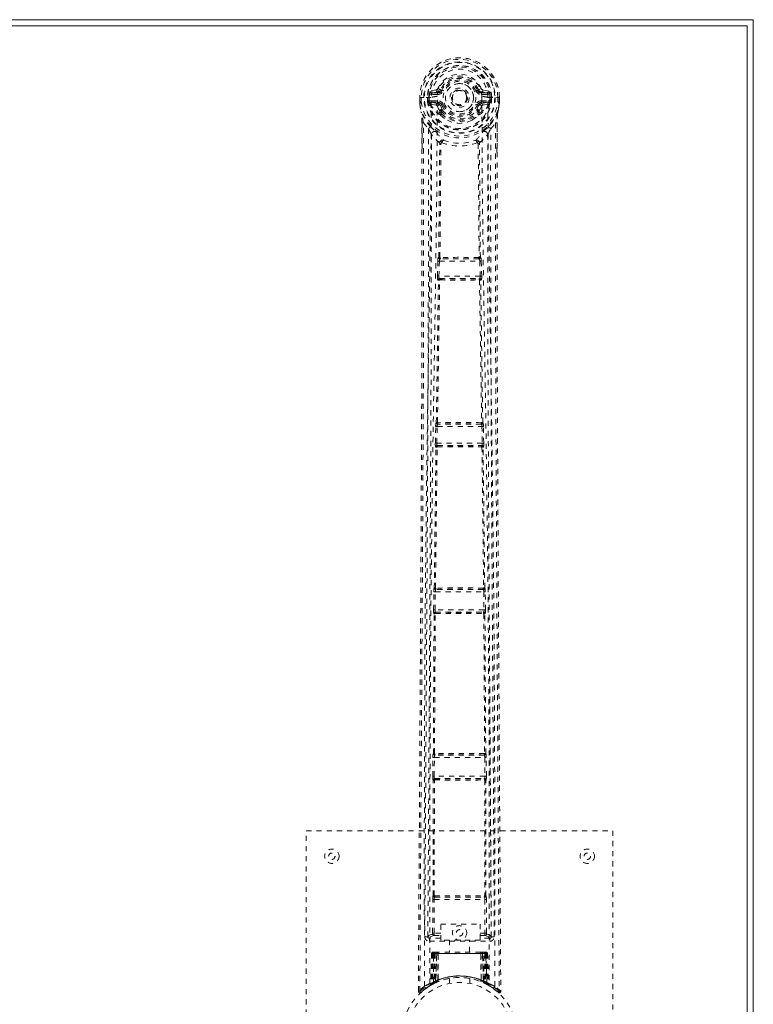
# Model space of a CAD drawing. Header units: inches. Extents: x 6.5 to 78, y 22.7 to 52.5.
# Tile 6 of 6: x 63.6 to 78, y 33.2 to 52.5. Entities that reach past the tile are written whole.
import ezdxf

# ---------------------------------------------------------------- set-up
doc = ezdxf.new("R2010")
doc.units = ezdxf.units.IN
doc.header["$MEASUREMENT"] = 0
doc.linetypes.add('SLD-Dashed', pattern=[0.075, 0.05, -0.025])
doc.linetypes.add('SLD-Solid', pattern=[0])

msp = doc.modelspace()

# ---------------------------------------------------------------- linework, layer by layer
at = {"color": 7, "linetype": 'SLD-Solid', "lineweight": 15}
for p, q in [((6.46, 52.459), (77.96, 52.459)), ((77.96, 52.459), (77.96, 22.709)), ((77.842, 52.34), (6.578, 52.34)), ((6.578, 52.34), (77.842, 52.34)), ((77.842, 22.827), (77.842, 52.34)), ((77.842, 52.34), (77.842, 22.827))]:
    msp.add_line(p, q, dxfattribs=at)
at = {"color": 7, "linetype": 'SLD-Dashed', "lineweight": 0}
for p, q in [((71.753, 51.083), (71.634, 51.06)), ((71.841, 51.087), (71.863, 51.078)), ((72.556, 51.078), (72.579, 51.087)), ((72.633, 51.11), (72.579, 51.087)), ((72.579, 51.087), (72.582, 51.081)), ((72.785, 51.06), (72.666, 51.083)), ((71.43, 50.937), (71.431, 50.859)), ((71.434, 50.937), (71.43, 50.937)), ((71.431, 50.937), (71.432, 50.858)), ((71.487, 50.937), (71.434, 50.937)), ((71.46, 50.937), (71.46, 50.86)), ((71.51, 50.937), (71.487, 50.937)), ((71.656, 50.937), (71.51, 50.937)), ((71.582, 50.864), (71.581, 50.937)), ((71.616, 50.937), (71.611, 50.937)), ((71.611, 50.937), (71.611, 50.866)), ((71.617, 50.86), (71.616, 50.937)), ((71.656, 50.937), (71.656, 50.937)), ((71.664, 51.024), (71.781, 51.044)), ((71.664, 51.024), (71.664, 50.994)), ((71.781, 51.024), (71.664, 51.024)), ((71.781, 50.994), (71.664, 50.994)), ((71.781, 51.044), (71.781, 51.024)), ((71.781, 50.994), (71.781, 51.024)), ((72.638, 51.044), (72.755, 51.024)), ((72.638, 51.044), (72.638, 51.024)), ((72.755, 51.024), (72.638, 51.024)), ((72.638, 50.994), (72.638, 51.024)), ((72.755, 50.994), (72.638, 50.994)), ((72.755, 50.994), (72.755, 51.024)), ((72.764, 50.937), (72.764, 50.937)), ((72.764, 50.937), (72.932, 50.937)), ((72.803, 50.937), (72.809, 50.937)), ((72.803, 50.86), (72.803, 50.937)), ((72.803, 50.937), (72.803, 50.937)), ((72.808, 50.866), (72.809, 50.937)), ((72.838, 50.937), (72.838, 50.864)), ((72.932, 50.937), (72.985, 50.937)), ((72.959, 50.86), (72.96, 50.937)), ((72.989, 50.937), (72.985, 50.937)), ((72.987, 50.858), (72.988, 50.937)), ((72.989, 50.937), (72.989, 50.859)), ((71.431, 50.859), (71.431, 50.859)), ((71.432, 50.812), (71.432, 50.808)), ((71.611, 50.865), (71.582, 50.863)), ((71.582, 50.863), (71.582, 50.864)), ((71.612, 50.865), (71.617, 50.845)), ((71.617, 50.845), (71.617, 50.86)), ((71.623, 50.823), (71.626, 50.819)), ((71.626, 50.819), (71.636, 50.809)), ((71.752, 50.787), (71.636, 50.809)), ((71.652, 50.872), (71.652, 50.842)), ((71.652, 50.872), (71.781, 50.872)), ((71.781, 50.817), (71.652, 50.842)), ((71.652, 50.842), (71.781, 50.842)), ((71.781, 50.872), (71.781, 50.842)), ((71.781, 50.817), (71.781, 50.842)), ((71.836, 50.776), (71.824, 50.795)), ((71.863, 50.787), (71.836, 50.776)), ((71.836, 50.776), (71.877, 50.689)), ((72.543, 50.689), (72.583, 50.776)), ((72.583, 50.776), (72.556, 50.787)), ((72.596, 50.672), (72.64, 50.765)), ((72.638, 50.872), (72.638, 50.842)), ((72.638, 50.872), (72.768, 50.872)), ((72.768, 50.842), (72.638, 50.817)), ((72.638, 50.817), (72.638, 50.842)), ((72.638, 50.842), (72.768, 50.842)), ((72.668, 50.787), (72.784, 50.809)), ((72.768, 50.842), (72.768, 50.872)), ((72.794, 50.819), (72.784, 50.809)), ((72.784, 50.809), (72.784, 50.809)), ((72.784, 50.809), (72.784, 50.809)), ((72.794, 50.819), (72.796, 50.823)), ((72.794, 50.819), (72.794, 50.819)), ((72.808, 50.865), (72.802, 50.845)), ((72.802, 50.845), (72.803, 50.86)), ((72.808, 50.864), (72.804, 50.838)), ((72.838, 50.863), (72.808, 50.865)), ((72.838, 50.864), (72.838, 50.863)), ((72.985, 50.809), (72.988, 50.86)), ((72.988, 50.812), (72.988, 50.808)), ((72.989, 50.859), (72.989, 50.859)), ((71.462, 50.635), (71.459, 50.653)), ((71.823, 50.634), (71.823, 50.672)), ((71.84, 50.59), (71.828, 50.61)), ((71.847, 50.675), (71.847, 50.637)), ((72.573, 50.637), (72.573, 50.675)), ((72.592, 50.61), (72.58, 50.59)), ((72.596, 50.634), (72.596, 50.672)), ((71.474, 49.832), (71.474, 50.439)), ((71.503, 50.438), (71.6, 50.323)), ((72.82, 50.323), (72.916, 50.438)), ((72.946, 50.439), (72.946, 49.865)), ((71.802, 47.808), (71.822, 50.028)), ((71.818, 50.045), (71.818, 50.045)), ((71.826, 47.81), (71.846, 50.03)), ((71.845, 50.031), (71.845, 50.03)), ((72.574, 50.03), (72.574, 50.031)), ((72.574, 50.03), (72.594, 47.81)), ((72.617, 47.808), (72.597, 50.028)), ((72.601, 50.045), (72.601, 50.045)), ((71.798, 47.807), (71.802, 47.808)), ((72.588, 47.805), (72.588, 47.805)), ((72.621, 47.807), (72.617, 47.808)), ((71.777, 47.437), (71.785, 47.732)), ((71.785, 47.732), (71.786, 47.76)), ((71.807, 47.436), (71.815, 47.731)), ((71.815, 47.731), (72.605, 47.731)), ((71.828, 47.776), (71.832, 47.777)), ((72.592, 47.776), (71.828, 47.776)), ((72.588, 47.777), (72.592, 47.776)), ((72.605, 47.731), (72.613, 47.436)), ((72.635, 47.732), (72.633, 47.76)), ((72.643, 47.437), (72.635, 47.732)), ((72.613, 47.436), (71.807, 47.436)), ((71.796, 47.358), (71.785, 47.362)), ((71.826, 47.388), (71.815, 47.391)), ((71.815, 47.391), (72.604, 47.391)), ((72.604, 47.391), (72.594, 47.388)), ((72.595, 47.365), (72.595, 47.365)), ((72.623, 47.358), (72.634, 47.362)), ((71.753, 44.573), (71.755, 44.574)), ((71.783, 44.542), (71.785, 44.543)), ((72.637, 44.542), (71.783, 44.542)), ((72.634, 44.543), (72.637, 44.542)), ((72.667, 44.573), (72.664, 44.574)), ((71.736, 44.171), (71.743, 44.498)), ((71.766, 44.17), (71.773, 44.497)), ((71.773, 44.497), (72.647, 44.497)), ((72.647, 44.497), (72.654, 44.17)), ((72.684, 44.171), (72.676, 44.498)), ((72.654, 44.17), (71.766, 44.17)), ((71.716, 41.336), (71.748, 44.093)), ((71.738, 41.337), (71.771, 44.094)), ((71.748, 44.093), (71.742, 44.096)), ((71.778, 44.122), (71.772, 44.125)), ((71.772, 44.125), (72.648, 44.125)), ((72.648, 44.125), (72.641, 44.122)), ((72.649, 44.094), (72.681, 41.337)), ((72.671, 44.093), (72.678, 44.096)), ((72.703, 41.336), (72.671, 44.093)), ((71.702, 40.908), (71.707, 41.26)), ((71.715, 41.335), (71.716, 41.336)), ((71.731, 40.907), (71.736, 41.26)), ((71.736, 41.26), (72.683, 41.26)), ((71.745, 41.305), (71.746, 41.306)), ((72.675, 41.305), (71.745, 41.305)), ((71.751, 41.306), (71.751, 41.306)), ((72.669, 41.306), (72.669, 41.306)), ((72.673, 41.306), (72.675, 41.305)), ((72.683, 41.26), (72.688, 40.907)), ((72.705, 41.335), (72.703, 41.336)), ((72.718, 40.908), (72.713, 41.26)), ((72.688, 40.907), (71.731, 40.907)), ((71.742, 40.86), (71.737, 40.862)), ((71.737, 40.862), (72.682, 40.862)), ((71.746, 40.86), (71.746, 40.86)), ((72.674, 40.86), (72.674, 40.86)), ((72.682, 40.862), (72.678, 40.86)), ((71.697, 38.095), (71.712, 40.83)), ((71.712, 40.83), (71.707, 40.833)), ((71.719, 38.096), (71.734, 40.832)), ((72.685, 40.832), (72.701, 38.096)), ((72.707, 40.83), (72.712, 40.833)), ((72.722, 38.095), (72.707, 40.83)), ((71.685, 37.648), (71.688, 38.019)), ((71.696, 38.094), (71.697, 38.095)), ((71.715, 37.648), (71.717, 38.019)), ((71.717, 38.019), (72.702, 38.019)), ((71.725, 38.064), (71.727, 38.065)), ((72.694, 38.064), (71.725, 38.064)), ((71.731, 38.065), (71.731, 38.065)), ((72.688, 38.065), (72.688, 38.065)), ((72.693, 38.065), (72.694, 38.064)), ((72.702, 38.019), (72.705, 37.648)), ((72.724, 38.094), (72.722, 38.095)), ((72.735, 37.648), (72.732, 38.019)), ((72.705, 37.648), (71.715, 37.648)), ((71.726, 37.601), (71.722, 37.603)), ((71.722, 37.603), (72.698, 37.603)), ((71.73, 37.601), (71.729, 37.601)), ((72.69, 37.601), (72.69, 37.601)), ((72.698, 37.603), (72.694, 37.601)), ((71.696, 37.572), (71.692, 37.574)), ((71.694, 35.315), (71.696, 37.572)), ((71.715, 35.316), (71.717, 37.573)), ((72.702, 37.573), (72.704, 35.316)), ((72.724, 37.572), (72.728, 37.574)), ((72.726, 35.315), (72.724, 37.572)), ((69.21, 28.584), (69.21, 36.584)), ((69.21, 36.584), (75.21, 36.584)), ((75.21, 36.584), (75.21, 28.584)), ((71.693, 35.315), (71.694, 35.315)), ((71.723, 35.285), (71.723, 35.285)), ((71.723, 35.285), (72.697, 35.285)), ((72.696, 35.285), (72.697, 35.285)), ((72.726, 35.315), (72.726, 35.315)), ((71.683, 34.58), (71.685, 35.24)), ((71.713, 34.58), (71.715, 35.24)), ((71.715, 35.24), (72.705, 35.24)), ((72.705, 35.24), (72.706, 34.58)), ((72.736, 34.58), (72.735, 35.24)), ((71.842, 34.755), (72.611, 34.755)), ((71.842, 34.441), (71.842, 34.755)), ((72.611, 34.755), (72.611, 34.441)), ((71.529, 34.508), (71.589, 34.508)), ((71.589, 34.512), (71.59, 34.51)), ((71.589, 34.508), (71.591, 34.497)), ((71.59, 34.507), (71.591, 34.497)), ((71.711, 34.535), (71.842, 34.535)), ((71.842, 34.58), (71.713, 34.58)), ((72.611, 34.58), (72.706, 34.58)), ((72.611, 34.535), (72.708, 34.535)), ((72.828, 34.497), (72.83, 34.508)), ((72.828, 34.497), (72.829, 34.507)), ((72.83, 34.51), (72.83, 34.512)), ((72.83, 34.508), (72.89, 34.508)), ((71.619, 34.478), (71.619, 34.418)), ((71.842, 34.478), (71.619, 34.478)), ((71.619, 34.418), (72.8, 34.418)), ((72.611, 34.441), (71.842, 34.441)), ((72.015, 34.441), (72.015, 34.209)), ((72.405, 34.209), (72.405, 34.441)), ((72.8, 34.478), (72.611, 34.478)), ((72.8, 34.418), (72.8, 34.478)), ((71.663, 34.18), (71.642, 33.574)), ((71.676, 34.18), (71.655, 33.582)), ((71.676, 34.18), (71.663, 34.18)), ((71.663, 34.18), (71.702, 34.18)), ((71.695, 34.18), (71.674, 33.593)), ((71.695, 34.183), (71.675, 33.589)), ((71.762, 34.18), (71.695, 34.18)), ((71.701, 33.622), (71.702, 34.18)), ((71.702, 34.18), (72.717, 34.18)), ((71.716, 34.209), (71.706, 34.209)), ((71.715, 34.18), (71.715, 33.629)), ((72.704, 34.18), (71.716, 34.18)), ((71.779, 34.209), (71.725, 34.209)), ((71.734, 34.18), (71.734, 33.637)), ((71.734, 34.18), (72.686, 34.18)), ((71.742, 33.628), (71.762, 34.18)), ((71.763, 34.18), (71.744, 33.629)), ((71.762, 34.18), (71.763, 34.18)), ((71.785, 33.655), (71.79, 34.18)), ((71.793, 34.18), (71.789, 33.658)), ((71.793, 34.18), (71.79, 34.18)), ((71.8, 34.209), (71.793, 34.209)), ((72.626, 34.18), (71.793, 34.18)), ((72.619, 34.209), (71.801, 34.209)), ((72.627, 34.209), (72.62, 34.209)), ((72.631, 33.658), (72.626, 34.18)), ((72.629, 34.18), (72.626, 34.18)), ((72.629, 34.18), (72.635, 33.655)), ((72.695, 34.209), (72.641, 34.209)), ((72.676, 33.629), (72.657, 34.18)), ((72.657, 34.18), (72.658, 34.18)), ((72.658, 34.18), (72.677, 33.628)), ((72.725, 34.18), (72.658, 34.18)), ((72.685, 34.209), (72.692, 34.209)), ((72.686, 33.637), (72.686, 34.18)), ((72.713, 34.209), (72.704, 34.209)), ((72.704, 34.18), (72.704, 33.629)), ((72.704, 34.18), (72.743, 34.18)), ((72.718, 34.18), (72.718, 33.622)), ((72.745, 33.589), (72.724, 34.183)), ((72.725, 34.18), (72.745, 33.593)), ((72.743, 34.18), (72.764, 33.582)), ((72.757, 34.18), (72.743, 34.18)), ((72.757, 34.18), (72.778, 33.574)), ((71.666, 33.57), (71.563, 33.507)), ((71.627, 33.549), (71.641, 33.557)), ((71.642, 33.574), (71.655, 33.582)), ((71.659, 33.567), (71.726, 33.602)), ((71.674, 33.593), (71.742, 33.628)), ((71.714, 33.596), (71.701, 33.622)), ((71.726, 33.602), (71.727, 33.602)), ((71.729, 33.603), (71.727, 33.603)), ((71.745, 33.611), (71.734, 33.637)), ((71.744, 33.629), (71.742, 33.628)), ((71.774, 33.622), (71.744, 33.608)), ((71.785, 33.655), (71.789, 33.658)), ((72.01, 33.691), (72.01, 33.594)), ((72.41, 33.594), (72.41, 33.691)), ((72.627, 33.631), (72.633, 33.629)), ((72.631, 33.658), (72.635, 33.655)), ((72.686, 33.637), (72.674, 33.611)), ((72.677, 33.628), (72.676, 33.629)), ((72.677, 33.628), (72.745, 33.593)), ((72.691, 33.603), (72.692, 33.603)), ((72.693, 33.602), (72.694, 33.602)), ((72.694, 33.602), (72.76, 33.567)), ((72.703, 33.597), (72.705, 33.596)), ((72.764, 33.582), (72.778, 33.574)), ((72.773, 33.561), (72.786, 33.554)), ((72.779, 33.557), (72.792, 33.549)), ((71.403, 33.442), (71.433, 33.441)), ((71.557, 33.502), (71.453, 33.419)), ((71.541, 33.492), (71.561, 33.507))]:
    msp.add_line(p, q, dxfattribs=at)
at = {"color": 7, "linetype": 'SLD-Dashed', "lineweight": 0, "flags": 128}
for points in [[(72.647, 50.955), (72.64, 51.034), (72.616, 51.111), (72.575, 51.182), (72.519, 51.243), (72.452, 51.292), (72.376, 51.329), (72.294, 51.351), (72.21, 51.359), (72.125, 51.351), (72.043, 51.329), (71.967, 51.292), (71.9, 51.243), (71.845, 51.182), (71.804, 51.111), (71.779, 51.034), (71.773, 50.955)], [(71.891, 51.067), (71.885, 51.069), (71.88, 51.071), (71.876, 51.073), (71.871, 51.075), (71.868, 51.076), (71.865, 51.077), (71.864, 51.078), (71.863, 51.078)], [(72.529, 51.067), (72.534, 51.069), (72.539, 51.071), (72.544, 51.073), (72.548, 51.075), (72.551, 51.076), (72.554, 51.077), (72.556, 51.078), (72.556, 51.078)], [(71.43, 50.937), (71.43, 50.937), (71.431, 50.937), (71.433, 50.937), (71.437, 50.937), (71.442, 50.937), (71.447, 50.937), (71.453, 50.937), (71.46, 50.937)], [(71.522, 33.536), (71.519, 35.978), (71.523, 38.42), (71.537, 40.861), (71.563, 43.299), (71.591, 45.212), (71.621, 47.124), (71.646, 49.032), (71.656, 50.937)], [(71.664, 50.994), (71.641, 50.998), (71.622, 51.011)], [(71.63, 33.591), (71.628, 36.029), (71.633, 38.465), (71.648, 40.9), (71.676, 43.332), (71.706, 45.242), (71.737, 47.149), (71.764, 49.053), (71.773, 50.955)], [(72.647, 50.955), (72.656, 49.019), (72.683, 47.08), (72.716, 45.138), (72.745, 43.194), (72.768, 41.248), (72.786, 38.697), (72.791, 36.145), (72.789, 33.591)], [(72.798, 51.011), (72.778, 50.998), (72.755, 50.994)], [(72.898, 33.536), (72.9, 35.978), (72.896, 38.42), (72.882, 40.861), (72.856, 43.299), (72.829, 45.212), (72.799, 47.124), (72.774, 49.032), (72.764, 50.937)], [(72.96, 50.937), (72.966, 50.937), (72.972, 50.937), (72.978, 50.937), (72.983, 50.937), (72.986, 50.937), (72.989, 50.937), (72.99, 50.937), (72.989, 50.937)], [(71.46, 50.86), (71.454, 50.859), (71.448, 50.859), (71.442, 50.859), (71.438, 50.859), (71.434, 50.859), (71.431, 50.859), (71.43, 50.859), (71.431, 50.859)], [(71.46, 50.859), (71.459, 50.855), (71.451, 50.843), (71.449, 50.839), (71.448, 50.834), (71.447, 50.83), (71.446, 50.828), (71.445, 50.826), (71.441, 50.825), (71.438, 50.824), (71.437, 50.823), (71.436, 50.822), (71.435, 50.818), (71.434, 50.809), (71.434, 50.807), (71.433, 50.807), (71.433, 50.807), (71.432, 50.808)], [(71.432, 50.812), (71.444, 50.724), (71.459, 50.653)], [(71.432, 50.808), (71.445, 50.716), (71.461, 50.642)], [(71.612, 50.865), (71.611, 50.865), (71.611, 50.865)], [(71.617, 50.86), (71.634, 50.869), (71.652, 50.872)], [(71.779, 50.765), (71.766, 50.782), (71.752, 50.787)], [(71.823, 50.672), (71.8, 50.714), (71.779, 50.765)], [(71.891, 50.799), (71.885, 50.796), (71.88, 50.794), (71.876, 50.792), (71.871, 50.791), (71.868, 50.789), (71.865, 50.788), (71.864, 50.787), (71.863, 50.787)], [(72.529, 50.799), (72.534, 50.796), (72.539, 50.794), (72.544, 50.792), (72.548, 50.791), (72.551, 50.789), (72.554, 50.788), (72.556, 50.787), (72.556, 50.787)], [(72.64, 50.765), (72.654, 50.782), (72.668, 50.787)], [(72.768, 50.872), (72.786, 50.869), (72.803, 50.86)], [(72.808, 50.865), (72.808, 50.865), (72.808, 50.865)], [(72.958, 50.642), (72.974, 50.716), (72.988, 50.808)], [(72.959, 50.86), (72.965, 50.859), (72.972, 50.859), (72.977, 50.859), (72.982, 50.859), (72.985, 50.859), (72.988, 50.859), (72.989, 50.859), (72.989, 50.859)], [(72.988, 50.808), (72.987, 50.807), (72.986, 50.806), (72.986, 50.807), (72.985, 50.809), (72.984, 50.817), (72.983, 50.821), (72.983, 50.822), (72.981, 50.823), (72.978, 50.824), (72.976, 50.825), (72.974, 50.826), (72.973, 50.828), (72.972, 50.835), (72.971, 50.839), (72.969, 50.844), (72.963, 50.851), (72.961, 50.855), (72.959, 50.859)], [(72.988, 50.812), (72.975, 50.724), (72.96, 50.653)], [(71.459, 50.653), (71.46, 50.647), (71.461, 50.642)], [(71.642, 50.364), (71.541, 50.487), (71.461, 50.642)], [(71.828, 50.61), (71.827, 50.61), (71.823, 50.634)], [(71.84, 50.59), (71.918, 50.524), (71.971, 50.495)], [(72.449, 50.495), (72.502, 50.524), (72.58, 50.59)], [(72.596, 50.634), (72.592, 50.61), (72.592, 50.61)], [(72.958, 50.642), (72.878, 50.487), (72.778, 50.364)], [(72.954, 50.609), (72.95, 50.555), (72.946, 50.439)], [(72.96, 50.653), (72.957, 50.633), (72.954, 50.609)], [(72.958, 50.642), (72.96, 50.647), (72.96, 50.653)], [(71.433, 33.441), (71.438, 34.377), (71.444, 35.349), (71.45, 36.357), (71.455, 37.126), (71.456, 37.228), (71.456, 37.331), (71.457, 37.434), (71.458, 37.537), (71.458, 37.64), (71.459, 37.764), (71.461, 38.131), (71.464, 38.466), (71.465, 38.77), (71.467, 39.041), (71.47, 39.549), (71.473, 39.993), (71.477, 40.651), (71.481, 41.25), (71.484, 41.792), (71.487, 42.4), (71.49, 43.02), (71.496, 44.218), (71.502, 45.494), (71.505, 46.726), (71.507, 47.967), (71.507, 49.217), (71.503, 50.438)], [(71.474, 50.439), (71.473, 50.439), (71.475, 50.439), (71.477, 50.439), (71.48, 50.439), (71.485, 50.439), (71.49, 50.438), (71.496, 50.438), (71.503, 50.438)], [(71.475, 50.439), (71.476, 50.161), (71.477, 49.921), (71.477, 49.831)], [(71.6, 50.323), (71.601, 49.565), (71.601, 48.771), (71.601, 47.941), (71.599, 47.074), (71.596, 46.223), (71.594, 45.506), (71.59, 44.821), (71.587, 44.085), (71.583, 43.299), (71.581, 43.057), (71.58, 42.812), (71.579, 42.562), (71.577, 42.344), (71.576, 42.167), (71.575, 41.982), (71.574, 41.788), (71.573, 41.585), (71.57, 41.176), (71.568, 40.735), (71.565, 40.264), (71.564, 40.171), (71.564, 40.148), (71.564, 40.131), (71.564, 40.108), (71.564, 40.078), (71.563, 40.043), (71.563, 40.001), (71.562, 39.855), (71.561, 39.662), (71.56, 39.461), (71.558, 39.226), (71.557, 38.958), (71.556, 38.844), (71.555, 38.724), (71.554, 38.599), (71.553, 38.469), (71.553, 38.386), (71.552, 38.306), (71.547, 37.471), (71.542, 36.667), (71.538, 35.905), (71.533, 35.185), (71.529, 34.508)], [(72.89, 34.508), (72.887, 35.12), (72.883, 35.766), (72.879, 36.449), (72.874, 37.166), (72.87, 37.908), (72.869, 38.008), (72.868, 38.108), (72.868, 38.209), (72.867, 38.31), (72.866, 38.412), (72.866, 38.541), (72.863, 38.926), (72.861, 39.269), (72.859, 39.569), (72.858, 39.827), (72.857, 39.969), (72.856, 40.095), (72.855, 40.203), (72.855, 40.293), (72.854, 40.367), (72.854, 40.424), (72.853, 40.554), (72.852, 40.729), (72.849, 41.251), (72.846, 41.732), (72.844, 41.963), (72.843, 42.182), (72.842, 42.391), (72.84, 42.651), (72.839, 42.913), (72.837, 43.169), (72.836, 43.418), (72.83, 44.537), (72.825, 45.727), (72.821, 46.867), (72.819, 48.022), (72.818, 49.185), (72.82, 50.323)], [(72.916, 50.438), (72.913, 49.103), (72.912, 47.749), (72.915, 46.371), (72.919, 45.045), (72.926, 43.679), (72.933, 42.313), (72.94, 41.012), (72.947, 39.858), (72.952, 39.053), (72.961, 37.728), (72.968, 36.585), (72.974, 35.495), (72.981, 34.447), (72.987, 33.441)], [(72.946, 50.439), (72.946, 50.439), (72.945, 50.439), (72.942, 50.439), (72.939, 50.439), (72.935, 50.439), (72.929, 50.438), (72.923, 50.438), (72.916, 50.438)], [(72.942, 49.865), (72.943, 50.108), (72.944, 50.439)], [(71.659, 50.212), (71.656, 46.286), (71.637, 42.361), (71.613, 38.434), (71.589, 34.508)], [(71.818, 50.045), (71.733, 50.124), (71.659, 50.212)], [(71.737, 50.276), (71.747, 50.267), (71.752, 50.261)], [(72.601, 50.045), (72.686, 50.124), (72.76, 50.212)], [(72.682, 50.276), (72.673, 50.267), (72.667, 50.261)], [(72.83, 34.508), (72.806, 38.434), (72.782, 42.361), (72.763, 46.286), (72.76, 50.212)], [(71.866, 50.051), (71.861, 50.061), (71.855, 50.068), (71.847, 50.073), (71.839, 50.073), (71.831, 50.071), (71.825, 50.065), (71.82, 50.056), (71.818, 50.045)], [(72.601, 50.045), (72.599, 50.056), (72.595, 50.065), (72.588, 50.071), (72.581, 50.073), (72.572, 50.073), (72.565, 50.068), (72.558, 50.061), (72.554, 50.051)], [(71.403, 33.442), (71.429, 37.692), (71.455, 41.941), (71.474, 46.19), (71.474, 49.832)], [(72.946, 49.865), (72.945, 46.19), (72.965, 41.941), (72.991, 37.692), (73.017, 33.442)], [(71.826, 47.81), (71.819, 47.807), (71.815, 47.802), (71.813, 47.796), (71.812, 47.79), (71.815, 47.785), (71.819, 47.781), (71.825, 47.778), (71.832, 47.777)], [(71.826, 47.81), (71.828, 47.807), (71.83, 47.806), (71.831, 47.805), (71.832, 47.805)], [(72.588, 47.777), (72.594, 47.778), (72.6, 47.781), (72.605, 47.785), (72.607, 47.79), (72.607, 47.796), (72.604, 47.802), (72.6, 47.807), (72.594, 47.81)], [(72.588, 47.805), (72.589, 47.805), (72.59, 47.806), (72.591, 47.807), (72.594, 47.81)], [(71.785, 47.732), (71.788, 47.732), (71.795, 47.731), (71.804, 47.731), (71.815, 47.731)], [(72.605, 47.731), (72.615, 47.731), (72.624, 47.731), (72.631, 47.732), (72.635, 47.732)], [(71.777, 47.437), (71.778, 47.437), (71.78, 47.437), (71.783, 47.437), (71.787, 47.437), (71.791, 47.437), (71.796, 47.437), (71.801, 47.436), (71.807, 47.436)], [(72.613, 47.436), (72.618, 47.436), (72.623, 47.437), (72.628, 47.437), (72.632, 47.437), (72.636, 47.437), (72.639, 47.437), (72.641, 47.437), (72.643, 47.437)], [(71.755, 44.574), (71.776, 45.967), (71.796, 47.358)], [(71.778, 44.576), (71.799, 45.969), (71.82, 47.361)], [(71.826, 47.388), (71.82, 47.387), (71.814, 47.385), (71.811, 47.381), (71.808, 47.377), (71.808, 47.372), (71.81, 47.368), (71.814, 47.364), (71.82, 47.361)], [(71.825, 47.365), (71.824, 47.365), (71.823, 47.365), (71.822, 47.364), (71.82, 47.361)], [(72.6, 47.361), (72.605, 47.364), (72.609, 47.368), (72.611, 47.372), (72.611, 47.377), (72.609, 47.381), (72.605, 47.385), (72.6, 47.387), (72.594, 47.388)], [(72.6, 47.361), (72.621, 45.969), (72.642, 44.576)], [(72.664, 44.574), (72.644, 45.967), (72.623, 47.358)], [(71.778, 44.576), (71.772, 44.572), (71.767, 44.567), (71.765, 44.562), (71.765, 44.556), (71.767, 44.551), (71.772, 44.547), (71.778, 44.544), (71.785, 44.543)], [(72.634, 44.543), (72.641, 44.544), (72.648, 44.547), (72.652, 44.551), (72.654, 44.556), (72.654, 44.562), (72.652, 44.567), (72.648, 44.572), (72.642, 44.576)], [(72.636, 44.571), (72.637, 44.571), (72.638, 44.571), (72.639, 44.572), (72.642, 44.576)], [(71.743, 44.498), (71.746, 44.498), (71.753, 44.498), (71.763, 44.497), (71.773, 44.497)], [(71.744, 44.517), (71.744, 44.512), (71.745, 44.498)], [(72.647, 44.497), (72.657, 44.497), (72.667, 44.498), (72.673, 44.498), (72.676, 44.498)], [(72.674, 44.498), (72.675, 44.512), (72.675, 44.517)], [(71.736, 44.171), (71.737, 44.171), (71.739, 44.17), (71.742, 44.17), (71.746, 44.17), (71.75, 44.17), (71.755, 44.17), (71.76, 44.17), (71.766, 44.17)], [(72.654, 44.17), (72.659, 44.17), (72.665, 44.17), (72.669, 44.17), (72.674, 44.17), (72.678, 44.17), (72.681, 44.17), (72.683, 44.171), (72.684, 44.171)], [(71.778, 44.122), (71.772, 44.121), (71.766, 44.119), (71.762, 44.115), (71.76, 44.111), (71.76, 44.106), (71.762, 44.102), (71.765, 44.097), (71.771, 44.094)], [(71.776, 44.099), (71.775, 44.099), (71.774, 44.098), (71.773, 44.097), (71.771, 44.094)], [(72.649, 44.094), (72.654, 44.097), (72.658, 44.102), (72.66, 44.106), (72.659, 44.111), (72.657, 44.115), (72.653, 44.119), (72.648, 44.121), (72.641, 44.122)], [(71.707, 41.279), (71.707, 41.274), (71.709, 41.26)], [(71.707, 41.26), (71.71, 41.26), (71.716, 41.26), (71.726, 41.26), (71.736, 41.26)], [(71.738, 41.337), (71.732, 41.334), (71.728, 41.329), (71.726, 41.324), (71.726, 41.318), (71.729, 41.313), (71.733, 41.309), (71.739, 41.306), (71.746, 41.306)], [(71.738, 41.337), (71.741, 41.334), (71.742, 41.333), (71.743, 41.333), (71.744, 41.332)], [(72.673, 41.306), (72.68, 41.306), (72.686, 41.309), (72.691, 41.313), (72.693, 41.318), (72.693, 41.324), (72.691, 41.329), (72.687, 41.334), (72.681, 41.337)], [(72.675, 41.332), (72.676, 41.333), (72.677, 41.333), (72.679, 41.334), (72.681, 41.337)], [(72.683, 41.26), (72.693, 41.26), (72.703, 41.26), (72.71, 41.26), (72.713, 41.26)], [(72.711, 41.26), (72.712, 41.274), (72.712, 41.279)], [(71.702, 40.908), (71.703, 40.908), (71.705, 40.908), (71.707, 40.908), (71.711, 40.908), (71.716, 40.908), (71.721, 40.907), (71.726, 40.907), (71.731, 40.907)], [(71.742, 40.86), (71.735, 40.859), (71.73, 40.857), (71.726, 40.853), (71.723, 40.849), (71.723, 40.844), (71.725, 40.839), (71.729, 40.835), (71.734, 40.832)], [(72.685, 40.832), (72.691, 40.835), (72.695, 40.839), (72.696, 40.844), (72.696, 40.849), (72.694, 40.853), (72.69, 40.857), (72.684, 40.859), (72.678, 40.86)], [(72.688, 40.907), (72.694, 40.907), (72.699, 40.907), (72.704, 40.908), (72.708, 40.908), (72.712, 40.908), (72.715, 40.908), (72.717, 40.908), (72.718, 40.908)], [(71.739, 40.836), (71.738, 40.836), (71.738, 40.836), (71.736, 40.835), (71.734, 40.832)], [(72.685, 40.832), (72.683, 40.835), (72.682, 40.836), (72.681, 40.836), (72.68, 40.836)], [(72.827, 35.078), (72.824, 35.522), (72.821, 36.092), (72.818, 36.624), (72.815, 37.116), (72.812, 37.562), (72.809, 37.97), (72.807, 38.34), (72.805, 38.672), (72.802, 39.127), (72.8, 39.424)], [(71.688, 38.035), (71.688, 38.031), (71.69, 38.019)], [(71.688, 38.019), (71.69, 38.019), (71.697, 38.019), (71.707, 38.019), (71.717, 38.019)], [(71.719, 38.096), (71.713, 38.092), (71.709, 38.088), (71.707, 38.082), (71.707, 38.077), (71.71, 38.072), (71.714, 38.068), (71.72, 38.065), (71.727, 38.065)], [(71.719, 38.096), (71.721, 38.092), (71.723, 38.091), (71.724, 38.091), (71.725, 38.091)], [(72.693, 38.065), (72.699, 38.065), (72.705, 38.068), (72.71, 38.072), (72.712, 38.077), (72.712, 38.082), (72.71, 38.088), (72.707, 38.092), (72.701, 38.096)], [(72.695, 38.091), (72.696, 38.091), (72.697, 38.091), (72.698, 38.092), (72.701, 38.096)], [(72.702, 38.019), (72.712, 38.019), (72.722, 38.019), (72.729, 38.019), (72.732, 38.019)], [(72.73, 38.019), (72.731, 38.031), (72.731, 38.035)], [(71.685, 37.648), (71.686, 37.648), (71.688, 37.648), (71.691, 37.648), (71.695, 37.648), (71.699, 37.648), (71.704, 37.648), (71.709, 37.648), (71.715, 37.648)], [(71.726, 37.601), (71.719, 37.601), (71.713, 37.598), (71.709, 37.595), (71.707, 37.59), (71.707, 37.585), (71.708, 37.58), (71.712, 37.576), (71.717, 37.573)], [(72.702, 37.573), (72.707, 37.576), (72.711, 37.58), (72.713, 37.585), (72.713, 37.59), (72.71, 37.595), (72.706, 37.598), (72.7, 37.601), (72.694, 37.601)], [(72.705, 37.648), (72.71, 37.648), (72.716, 37.648), (72.72, 37.648), (72.725, 37.648), (72.729, 37.648), (72.732, 37.648), (72.734, 37.648), (72.735, 37.648)], [(71.723, 37.577), (71.722, 37.577), (71.721, 37.577), (71.72, 37.576), (71.717, 37.573)], [(72.702, 37.573), (72.7, 37.576), (72.698, 37.577), (72.698, 37.577), (72.697, 37.577)], [(71.715, 35.316), (71.71, 35.312), (71.706, 35.308), (71.704, 35.302), (71.704, 35.297), (71.706, 35.292), (71.711, 35.289), (71.717, 35.286), (71.723, 35.285)], [(71.715, 35.316), (71.718, 35.312), (71.719, 35.311), (71.72, 35.311), (71.721, 35.311)], [(71.721, 35.311), (71.963, 35.311), (72.21, 35.311), (72.456, 35.311), (72.698, 35.311)], [(71.728, 35.285), (71.845, 35.285), (71.964, 35.285), (72.083, 35.285), (72.203, 35.285), (72.313, 35.285), (72.423, 35.285), (72.529, 35.285), (72.611, 35.285), (72.692, 35.285)], [(72.696, 35.285), (72.703, 35.286), (72.709, 35.289), (72.713, 35.292), (72.715, 35.297), (72.716, 35.303), (72.714, 35.308), (72.709, 35.312), (72.704, 35.316)], [(71.685, 35.24), (71.686, 35.24), (71.688, 35.24), (71.691, 35.24), (71.695, 35.24), (71.699, 35.24), (71.704, 35.24), (71.709, 35.24), (71.715, 35.24)], [(72.705, 35.24), (72.715, 35.24), (72.725, 35.24), (72.732, 35.24), (72.735, 35.24)], [(71.589, 34.508), (71.612, 34.537), (71.682, 34.565)], [(71.619, 34.478), (71.642, 34.506), (71.711, 34.535)], [(71.683, 34.58), (71.687, 34.58), (71.693, 34.58), (71.702, 34.58), (71.713, 34.58)], [(72.736, 34.58), (72.733, 34.58), (72.726, 34.58), (72.717, 34.58), (72.706, 34.58)], [(72.708, 34.535), (72.777, 34.506), (72.8, 34.478)], [(72.83, 34.508), (72.807, 34.537), (72.738, 34.565)], [(71.715, 34.18), (71.701, 34.18), (71.688, 34.18), (71.68, 34.18), (71.676, 34.18)], [(71.695, 34.18), (71.695, 34.18), (71.697, 34.18), (71.7, 34.18), (71.705, 34.18), (71.711, 34.18), (71.718, 34.18), (71.726, 34.18), (71.734, 34.18)], [(71.79, 34.18), (71.78, 34.18), (71.772, 34.18), (71.766, 34.18), (71.763, 34.18)], [(71.79, 34.18), (71.79, 34.185), (71.791, 34.191), (71.792, 34.196), (71.793, 34.2), (71.795, 34.204), (71.796, 34.206), (71.798, 34.208), (71.8, 34.209)], [(72.62, 34.209), (72.623, 34.207), (72.626, 34.2), (72.628, 34.19), (72.629, 34.18)], [(72.657, 34.18), (72.654, 34.18), (72.648, 34.18), (72.639, 34.18), (72.629, 34.18)], [(72.686, 34.18), (72.694, 34.18), (72.701, 34.18), (72.708, 34.18), (72.714, 34.18), (72.719, 34.18), (72.723, 34.18), (72.724, 34.18), (72.725, 34.18)], [(72.718, 34.18), (72.733, 34.18), (72.745, 34.18), (72.75, 34.18), (72.754, 34.18), (72.757, 34.18)], [(71.698, 33.588), (71.706, 33.593), (71.713, 33.598)], [(71.787, 33.629), (71.788, 33.63), (71.789, 33.632), (71.789, 33.634), (71.789, 33.638), (71.789, 33.641), (71.788, 33.646), (71.786, 33.651), (71.785, 33.655)], [(72.633, 33.629), (72.632, 33.63), (72.631, 33.632), (72.63, 33.634), (72.63, 33.638), (72.631, 33.641), (72.632, 33.646), (72.633, 33.651), (72.635, 33.655)], [(72.792, 33.549), (72.791, 33.55), (72.79, 33.55)], [(72.968, 33.422), (72.975, 33.418), (72.983, 33.416), (72.992, 33.415), (73, 33.416), (73.006, 33.42), (73.012, 33.425), (73.015, 33.432), (73.016, 33.439)], [(73.017, 33.442), (73.016, 33.442), (73.015, 33.442), (73.008, 33.441), (72.998, 33.442), (72.993, 33.442), (72.987, 33.441)]]:
    msp.add_lwpolyline(points, dxfattribs=at)
at = {"color": 7, "linetype": 'SLD-Dashed', "lineweight": 0}
for centre, radius in [((72.21, 50.933), 0.7), ((72.21, 50.933), 0.69), ((72.21, 50.933), 0.623), ((72.21, 50.933), 0.32), ((72.21, 50.933), 0.275), ((72.21, 50.933), 0.188), ((72.21, 50.933), 0.157), ((72.21, 50.933), 0.142), ((72.21, 50.933), 0.139), ((72.21, 50.933), 0.138), ((69.71, 36.084), 0.141), ((69.71, 36.084), 0.0625), ((74.71, 36.084), 0.141), ((74.71, 36.084), 0.0625), ((72.21, 34.584), 0.141), ((72.21, 34.584), 0.0625), ((72.21, 32.584), 1.125), ((72.21, 32.584), 1.03)]:
    msp.add_circle(centre, radius, dxfattribs=at)
for centre, radius, start, end in [((72.21, 50.933), 0.78, 0, 179.6863), ((72.21, 50.933), 0.78, 0.3208, 179.6784), ((72.21, 50.933), 0.75, 0.3211, 179.6789), ((72.21, 50.933), 0.629, 0.4096, 179.586), ((72.21, 50.933), 0.599, 0.4095, 179.5861), ((72.21, 50.937), 0.554, 0.0503, 179.957), ((72.21, 50.933), 0.459, 22.774, 157.226), ((72.21, 50.933), 0.4, 22.774, 157.226), ((72.21, 50.933), 0.376, 22.774, 157.226), ((72.21, 50.933), 0.346, 22.7741, 157.2259), ((71.782, 51.074), 0.0301, 162.3862, 268.5407), ((71.744, 51.128), 0.0456, 281.3963, 337.4291), ((71.775, 51.115), 0.0714, 274.7376, 337.1483), ((71.781, 51.113), 0.089, 270, 337.226), ((69.811, 46.329), 5.173, 66.8971, 67.5543), ((72.21, 50.933), 0.275, 89.9999, 270.0001), ((72.21, 50.933), 0.275, 269.9999, 90.0001), ((72.638, 51.113), 0.089, 202.774, 270), ((72.645, 51.115), 0.0716, 208.9516, 265.1648), ((72.675, 51.128), 0.0457, 202.6641, 258.5105), ((72.638, 51.074), 0.0301, 271.4517, 17.6198), ((72.21, 50.933), 0.593, 172.3909, 179.5868), ((71.826, 50.984), 0.206, 158.3411, 172.3432), ((71.663, 51.053), 0.0299, 167.8907, 271.9533), ((71.771, 50.566), 0.389, 89.6796, 107.1671), ((71.781, 51.113), 0.119, 270.0001, 337.2255), ((72.638, 51.113), 0.119, 202.7733, 270), ((72.654, 50.596), 0.358, 72.1166, 91.0934), ((72.756, 51.053), 0.0299, 268.0443, 12.1116), ((72.594, 50.984), 0.206, 7.6575, 21.6582), ((72.21, 50.933), 0.593, 0.4056, 7.6091), ((71.865, 50.847), 0.434, 178.33, 185.6228), ((72.258, 50.854), 0.827, 179.6608, 182.9086), ((72.21, 50.933), 0.788, 189.1184, 350.8816), ((72.21, 50.933), 0.753, 185.5814, 354.4204), ((72.21, 50.933), 0.632, 186.2979, 353.7021), ((72.21, 50.933), 0.602, 186.4998, 349.3934), ((71.692, 50.852), 0.0746, 185.4389, 203.3681), ((71.651, 50.811), 0.0305, 89.0059, 157.7997), ((72.073, 51.023), 0.491, 204.6711, 241.7223), ((72.013, 51.025), 0.435, 209.8477, 244.1932), ((71.782, 50.787), 0.0299, 91.0979, 179.1191), ((71.81, 50.759), 0.031, 31.7508, 170.0618), ((71.781, 50.753), 0.119, 22.7745, 89.9999), ((71.781, 50.753), 0.089, 22.774, 90), ((71.78, 50.763), 0.0542, 36.2051, 89.3988), ((71.854, 50.669), 0.0305, 40.9393, 174.043), ((71.88, 50.643), 0.0463, 93.6886, 135.7326), ((72.21, 50.933), 0.376, 202.774, 337.226), ((72.21, 50.928), 0.41, 215.7171, 324.3045), ((72.21, 50.933), 0.346, 202.7741, 337.2259), ((72.638, 50.753), 0.119, 90, 157.2267), ((72.566, 50.669), 0.0305, 5.9519, 139.0168), ((72.54, 50.642), 0.0466, 44.3458, 86.1465), ((72.638, 50.753), 0.089, 90, 157.226), ((72.353, 51.017), 0.483, 297.9639, 335.8041), ((72.644, 50.752), 0.0647, 94.7259, 158.8809), ((72.61, 50.759), 0.031, 10.0003, 148.1908), ((72.407, 51.025), 0.434, 295.7994, 330.1531), ((72.638, 50.787), 0.03, 0.8952, 88.8923), ((72.768, 50.811), 0.0305, 22.2003, 90.9941), ((72.696, 50.86), 0.107, 339.3459, 351.8471), ((72.186, 50.854), 0.803, 357.0415, 0.3887), ((67.765, 49.774), 3.797, 10.0838, 13.2237), ((70.148, 50.462), 1.326, 359.0077, 7.5018), ((68.622, 50.353), 2.855, 1.7283, 5.681), ((71.844, 50.601), 0.0744, 88.1568, 106.2952), ((71.844, 50.562), 0.0747, 88.1657, 106.2309), ((71.883, 50.579), 0.0441, 127.0542, 165.3829), ((72.21, 50.943), 0.451, 216.3981, 323.6019), ((71.878, 50.637), 0.0316, 180.7114, 225.4114), ((72.21, 50.965), 0.498, 224.7106, 315.2894), ((72.541, 50.637), 0.0316, 314.5872, 359.2798), ((72.537, 50.579), 0.0441, 14.616, 52.9495), ((72.575, 50.601), 0.0744, 73.7158, 91.8364), ((72.575, 50.562), 0.0746, 73.7692, 91.8385), ((76.654, 49.774), 3.796, 166.7761, 169.9164), ((76.041, 50.341), 3.098, 175.0393, 178.2128), ((72.293, 49.646), 0.97, 132.1776, 135.6431), ((77.746, 53.529), 6.932, 207.5428, 208.5892), ((73.178, 51.934), 2.196, 225.633, 229.0205), ((72.21, 50.899), 0.47, 239.4275, 300.6383), ((71.241, 51.935), 2.197, 310.9803, 314.3662), ((66.629, 53.553), 6.983, 331.4146, 332.4534), ((72.126, 49.645), 0.97, 44.3578, 47.8215), ((71.72, 50.209), 0.0608, 58.0534, 177.8217), ((72.477, 50.769), 0.885, 215.0114, 229.1431), ((71.943, 50.769), 0.885, 310.8578, 324.9892), ((72.7, 50.209), 0.0608, 2.1725, 121.9479), ((71.879, 50.042), 0.0608, 71.8533, 176.6903), ((71.795, 50.03), 0.0278, 354.315, 31.8521), ((71.843, 49.956), 0.0745, 87.7859, 105.7743), ((71.87, 50.026), 0.0249, 99.8089, 168.1885), ((72.21, 50.95), 0.963, 249.0618, 290.9478), ((71.951, 50.029), 0.0884, 127.1367, 165.7105), ((72.21, 50.881), 0.841, 248.2525, 291.7505), ((72.54, 50.042), 0.0608, 3.3109, 108.1467), ((72.468, 50.029), 0.0883, 14.2789, 52.8738), ((72.549, 50.025), 0.026, 13.3941, 78.5604), ((72.577, 49.956), 0.0746, 74.2309, 92.2045), ((72.627, 50.03), 0.0299, 149.4729, 184.3719), ((71.869, 47.764), 0.0828, 149.0688, 183.0524), ((71.828, 47.806), 0.0301, 178.5643, 269.1314), ((71.821, 47.734), 0.0768, 86.8809, 104.3956), ((71.832, 47.807), 0.0301, 178.5606, 269.0911), ((71.874, 47.799), 0.0426, 171.378, 209.8983), ((72.21, 13.859), 33.948, 89.3629, 90.6386), ((72.546, 47.799), 0.0426, 330.0885, 8.6351), ((72.587, 47.807), 0.0301, 270.9025, 1.4458), ((72.591, 47.806), 0.0301, 270.8762, 1.4236), ((72.598, 47.734), 0.0768, 75.6043, 93.1181), ((72.55, 47.764), 0.0828, 356.9509, 30.9235), ((71.873, 47.738), 0.0589, 140.1669, 187.0119), ((71.837, 47.744), 0.0332, 89.4433, 98.2148), ((72.21, 14.001), 33.779, 89.3678, 90.6322), ((72.583, 47.748), 0.0294, 81.2219, 91.127), ((72.546, 47.738), 0.0589, 352.9953, 39.8314), ((71.925, 47.416), 0.149, 171.8536, 201.0491), ((71.863, 47.424), 0.0583, 167.5481, 213.757), ((72.556, 47.424), 0.0582, 326.2366, 12.4583), ((72.495, 47.416), 0.149, 338.9444, 8.1529), ((71.815, 47.361), 0.0301, 90.7696, 178.2014), ((71.826, 47.357), 0.0301, 90.8004, 178.1041), ((71.815, 47.282), 0.0786, 86.9182, 103.9901), ((71.858, 47.369), 0.0331, 146.3885, 187.024), ((72.211, 82.841), 35.479, 269.3768, 270.6206), ((71.83, 47.415), 0.0274, 261.8742, 270.2441), ((72.21, 80.786), 33.401, 269.3485, 270.6515), ((72.59, 47.413), 0.0253, 269.4095, 278.4768), ((72.562, 47.369), 0.0331, 352.9754, 33.6114), ((72.593, 47.357), 0.0301, 1.8913, 89.1996), ((72.594, 47.359), 0.00598, 16.9499, 83.916), ((72.604, 47.282), 0.0785, 76.0046, 93.0861), ((72.604, 47.361), 0.0301, 1.7788, 89.2502), ((71.934, 44.511), 0.192, 161.159, 183.9077), ((71.783, 44.572), 0.0301, 178.8858, 269.4476), ((71.773, 44.491), 0.0847, 86.8335, 102.2636), ((71.785, 44.573), 0.0301, 178.8929, 269.4228), ((71.847, 44.505), 0.0743, 149.6719, 185.7188), ((71.784, 44.577), 0.0068, 194.405, 264.5222), ((71.821, 44.565), 0.038, 170.8286, 213.5534), ((72.21, 10.679), 33.894, 89.2799, 90.7201), ((71.789, 44.518), 0.0253, 88.8384, 99.4373), ((72.21, 10.849), 33.697, 89.2857, 90.7143), ((72.598, 44.565), 0.038, 326.4466, 9.1714), ((72.63, 44.516), 0.0279, 81.0507, 90.6819), ((72.634, 44.573), 0.0301, 270.5727, 1.1116), ((72.636, 44.572), 0.0301, 270.5524, 1.1142), ((72.573, 44.505), 0.0743, 354.2794, 30.3299), ((72.646, 44.491), 0.0847, 77.7346, 93.1682), ((72.485, 44.511), 0.192, 356.0888, 18.8446), ((71.933, 44.149), 0.198, 173.7161, 195.5576), ((71.839, 44.157), 0.0749, 170.0591, 205.3104), ((72.58, 44.157), 0.0748, 334.6793, 9.9512), ((72.487, 44.149), 0.198, 344.4412, 6.2851), ((71.772, 44.095), 0.0301, 90.5087, 178.4871), ((71.778, 44.092), 0.0301, 90.5262, 178.4543), ((71.766, 44.006), 0.0881, 87.033, 101.7888), ((71.807, 44.103), 0.0313, 143.214, 187.681), ((72.21, 79.201), 35.105, 269.2922, 270.7078), ((71.782, 44.146), 0.0244, 261.2, 270.3323), ((72.21, 77.501), 33.382, 269.2659, 270.7341), ((72.638, 44.146), 0.0242, 269.6536, 278.8243), ((72.612, 44.103), 0.0313, 352.3205, 36.7736), ((72.641, 44.092), 0.0301, 1.5457, 89.4693), ((72.643, 44.093), 0.00596, 15.8376, 84.2766), ((72.647, 44.095), 0.0301, 1.5011, 89.5032), ((72.653, 44.006), 0.0881, 78.2112, 92.967), ((71.92, 41.275), 0.214, 163.5406, 183.829), ((71.745, 41.335), 0.0301, 179.3696, 269.5243), ((71.734, 41.234), 0.104, 87.5785, 99.7957), ((71.746, 41.336), 0.0301, 179.3654, 269.5159), ((71.818, 41.268), 0.0821, 153.4002, 185.7286), ((72.21, 7.351), 33.985, 89.2154, 90.7846), ((71.779, 41.327), 0.0351, 170.3184, 215.9771), ((71.75, 41.281), 0.0246, 89.3, 99.4788), ((72.21, 7.68), 33.629, 89.218, 90.782), ((72.64, 41.327), 0.0351, 324.0174, 9.6762), ((72.669, 41.281), 0.0246, 80.5301, 90.6919), ((72.673, 41.336), 0.0301, 270.4841, 0.6346), ((72.674, 41.335), 0.0301, 270.4757, 0.6304), ((72.601, 41.268), 0.0822, 354.2937, 26.5774), ((72.685, 41.234), 0.104, 80.2033, 92.4225), ((72.499, 41.275), 0.214, 356.1701, 16.4604), ((71.917, 40.887), 0.216, 174.5584, 194.5492), ((71.738, 40.832), 0.0301, 90.4501, 178.9592), ((71.742, 40.83), 0.0301, 90.4687, 178.9445), ((71.812, 40.895), 0.0814, 171.3796, 203.7077), ((71.77, 40.841), 0.0306, 141.6664, 188.4241), ((71.745, 40.881), 0.021, 260.3625, 270.6688), ((72.21, 74.254), 33.397, 269.2041, 270.7958), ((72.674, 40.881), 0.021, 269.3123, 279.652), ((72.65, 40.841), 0.0306, 351.5734, 38.3466), ((72.677, 40.83), 0.0301, 1.0553, 89.5316), ((72.608, 40.895), 0.0814, 336.2936, 8.6191), ((72.682, 40.832), 0.0301, 1.0399, 89.5508), ((72.502, 40.887), 0.216, 345.4514, 5.4409), ((71.73, 40.721), 0.111, 87.8486, 99.2531), ((72.21, 75.807), 34.974, 269.2298, 270.7709), ((72.69, 40.721), 0.111, 80.7457, 92.1526), ((71.892, 38.035), 0.205, 163.2858, 184.4508), ((71.726, 38.094), 0.0301, 179.8042, 269.498), ((71.715, 37.949), 0.147, 88.5229, 97.0032), ((71.727, 38.095), 0.0301, 179.8127, 269.4893), ((71.796, 38.028), 0.0787, 153.0093, 186.7278), ((71.758, 38.085), 0.0335, 170.2885, 217.5611), ((72.21, 3.984), 34.111, 89.1852, 90.8148), ((71.731, 38.041), 0.0237, 89.3461, 99.5991), ((72.21, 4.496), 33.572, 89.1835, 90.8164), ((72.662, 38.085), 0.0335, 322.4571, 9.7031), ((72.689, 38.041), 0.0237, 80.4077, 90.6422), ((72.692, 38.095), 0.0301, 270.5081, 0.1898), ((72.694, 38.094), 0.0301, 270.5065, 0.1868), ((72.624, 38.028), 0.0788, 353.2974, 26.9656), ((72.704, 37.949), 0.147, 82.9956, 91.4774), ((72.527, 38.035), 0.205, 355.552, 16.7078), ((71.888, 37.63), 0.204, 174.6908, 195.9233), ((71.722, 37.573), 0.0301, 90.4963, 179.3683), ((71.726, 37.571), 0.0301, 90.5125, 179.371), ((71.791, 37.637), 0.0775, 171.7284, 205.8389), ((71.753, 37.582), 0.0306, 140.9555, 188.7939), ((71.729, 37.622), 0.0213, 260.2969, 270.6213), ((72.21, 71.019), 33.422, 269.1768, 270.8232), ((72.69, 37.622), 0.0212, 269.3607, 279.7211), ((72.666, 37.582), 0.0306, 351.2003, 39.0502), ((72.694, 37.571), 0.0301, 0.6294, 89.4871), ((72.628, 37.637), 0.0775, 334.1582, 8.2745), ((72.698, 37.573), 0.0301, 0.6323, 89.5031), ((72.531, 37.63), 0.204, 344.0775, 5.3084), ((71.714, 37.409), 0.163, 88.7895, 96.4113), ((72.21, 72.356), 34.782, 269.198, 270.8021), ((72.706, 37.409), 0.164, 83.6013, 91.2052), ((71.871, 35.257), 0.187, 162.0176, 185.1807), ((71.723, 35.315), 0.0301, 180.0643, 268.6206), ((71.712, 35.079), 0.237, 89.2346, 94.4783), ((71.724, 35.315), 0.0301, 180.0888, 268.5972), ((71.785, 35.251), 0.0713, 151.3346, 188.5857), ((71.753, 35.305), 0.0324, 169.875, 217.9302), ((71.727, 35.262), 0.0233, 87.7936, 98.9358), ((72.666, 35.305), 0.0324, 322.0769, 10.108), ((72.693, 35.263), 0.0226, 80.9058, 92.3647), ((72.696, 35.315), 0.0301, 271.3953, 359.9187), ((72.696, 35.315), 0.0301, 271.3781, 359.9369), ((72.634, 35.251), 0.0715, 351.4597, 28.6092), ((72.697, 35.318), 0.00679, 275.4172, 343.7695), ((72.707, 35.072), 0.243, 85.5928, 90.6943), ((72.548, 35.257), 0.187, 354.8242, 17.981), ((71.619, 34.508), 0.09, 179.645, 269.9872), ((71.646, 34.577), 0.0372, 341.9544, 5.3258), ((71.712, 34.565), 0.03, 179.9736, 269.5821), ((71.406, 34.569), 0.308, 353.6815, 2.0691), ((72.969, 34.567), 0.263, 177.2206, 187.0288), ((72.708, 34.565), 0.03, 270.4255, 0.0142), ((72.782, 34.578), 0.0455, 176.8326, 195.9049), ((72.8, 34.508), 0.09, 270.0123, 0.3555), ((71.618, 34.505), 0.0277, 197.5489, 273.1447), ((72.802, 34.505), 0.0277, 266.8535, 342.3031), ((71.693, 34.179), 0.03, 90.004, 178.0066), ((71.745, 34.112), 0.104, 113.9495, 139.2765), ((71.706, 34.179), 0.03, 90.0254, 178.0346), ((71.72, 34.002), 0.205, 91.0516, 97.9554), ((71.725, 34.179), 0.03, 90.0637, 178.0681), ((71.74, 34.159), 0.0498, 96.4535, 155.6261), ((73.499, 34.188), 1.797, 179.4273, 180.2816), ((72.572, 34.189), 0.857, 178.6651, 180.6012), ((72.176, 34.187), 0.442, 177.1577, 180.9107), ((71.791, 34.179), 0.0299, 90.1865, 178.202), ((71.793, 34.179), 0.0299, 90.1884, 178.2045), ((71.828, 34.186), 0.0354, 140.7544, 190.7411), ((72.592, 34.186), 0.0354, 349.2744, 39.2388), ((72.627, 34.179), 0.0299, 1.7955, 89.8116), ((72.628, 34.179), 0.0299, 1.798, 89.8135), ((72.243, 34.187), 0.442, 359.0893, 2.8423), ((72.692, 34.175), 0.0334, 7.6559, 88.9775), ((72.695, 34.179), 0.03, 1.9293, 89.9389), ((72.042, 34.182), 0.662, 359.7633, 2.2705), ((72.7, 33.996), 0.21, 82.3297, 88.9903), ((72.713, 34.179), 0.03, 1.9636, 89.972), ((72.675, 34.112), 0.104, 40.7202, 66.0538), ((72.727, 34.179), 0.03, 1.9934, 89.996), ((72.21, 32.584), 1.157, 47.8168, 132.1804), ((72.21, 32.552), 1.19, 60.8728, 119.1272), ((72.21, 32.585), 1.155, 63.8884, 116.1119), ((72.21, 32.585), 1.155, 64.6406, 115.3589), ((72.21, 32.585), 1.155, 65.6609, 114.3391), ((72.21, 32.62), 1.12, 67.9114, 112.0886), ((72.197, 32.559), 1.187, 124.6486, 131.9697), ((72.194, 32.352), 1.362, 114.4697, 119.6101), ((71.552, 33.536), 0.03, 180.3151, 304.084), ((72.209, 32.584), 1.127, 119.5342, 124.6648), ((72.16, 32.67), 1.027, 116.585, 121.2124), ((71.612, 33.575), 0.03, 301.119, 358.0105), ((71.615, 33.574), 0.0272, 300.0268, 2.6137), ((71.672, 33.604), 0.043, 197.0414, 245.7821), ((71.626, 33.583), 0.0299, 300.3327, 358.0917), ((71.956, 33.022), 0.621, 119.4424, 120.4719), ((72.193, 32.957), 0.827, 126.4953, 131.8246), ((72.21, 32.584), 1.127, 60.4638, 119.5362), ((72.183, 32.974), 0.805, 125.5709, 130.9673), ((72.212, 32.579), 1.133, 114.3255, 119.2273), ((71.644, 33.593), 0.0299, 299.2698, 358.1953), ((71.646, 33.592), 0.0281, 298.4068, 1.184), ((72.206, 32.95), 0.834, 124.4874, 129.601), ((71.782, 33.65), 0.0702, 197.3114, 221.0786), ((71.713, 33.629), 0.0297, 295.5287, 358.5362), ((71.714, 33.629), 0.0297, 295.4669, 358.5244), ((72.209, 32.585), 1.126, 112.0311, 115.3574), ((72.17, 33.025), 0.739, 121.4456, 125.2492), ((71.759, 33.64), 0.0345, 344.8589, 31.0583), ((72.66, 33.64), 0.0346, 148.9658, 195.117), ((72.247, 33.022), 0.742, 54.7604, 58.5463), ((72.208, 32.579), 1.132, 60.7718, 65.6754), ((72.705, 33.629), 0.0297, 181.4756, 244.5331), ((72.707, 33.629), 0.0297, 181.4786, 244.4626), ((72.211, 32.947), 0.838, 50.4115, 55.5002), ((72.626, 33.655), 0.0832, 321.4042, 341.4065), ((72.665, 33.637), 0.0549, 313.6045, 344.1684), ((72.233, 32.97), 0.81, 49.0476, 54.4106), ((72.226, 32.958), 0.827, 48.1746, 53.5047), ((72.775, 33.593), 0.0299, 181.8121, 240.7229), ((72.769, 33.59), 0.0236, 171.9887, 235.2439), ((72.342, 32.81), 0.865, 59.6509, 61.1607), ((72.794, 33.583), 0.0299, 181.91, 239.6736), ((72.748, 33.604), 0.043, 294.1901, 342.9901), ((72.209, 32.583), 1.128, 55.3391, 60.4633), ((72.805, 33.574), 0.0278, 174.9322, 239.3856), ((72.808, 33.575), 0.03, 181.986, 238.8926), ((72.225, 32.351), 1.362, 60.3918, 65.5293), ((72.868, 33.536), 0.03, 235.9245, 359.6764), ((72.224, 32.56), 1.186, 48.0257, 55.355), ((71.433, 33.441), 0.03, 179.6546, 312.1676), ((71.546, 33.524), 0.14, 216.0518, 228.3263), ((72.199, 32.598), 1.109, 124.6081, 131.8844), ((72.218, 32.595), 1.113, 47.9405, 55.3761), ((72.987, 33.441), 0.03, 227.8297, 0.348), ((74.102, 32.41), 1.519, 137.2453, 138.3766)]:
    msp.add_arc(centre, radius, start, end, dxfattribs=at)

doc.saveas('drawing.dxf')
